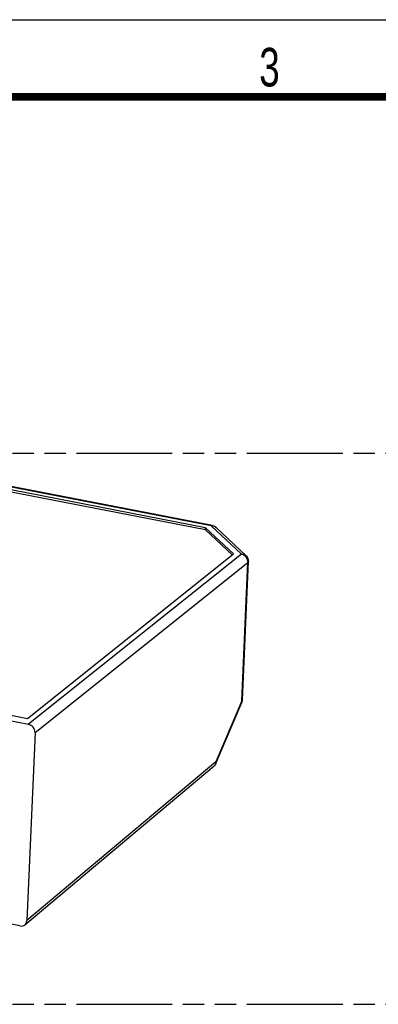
# Model space of a CAD drawing. Header units: millimetres. Extents: x 0 to 210, y 0 to 297.
# Tile 10 of 11: x 107 to 139, y 208 to 297. Entities that reach past the tile are written whole.
import ezdxf

# ---------------------------------------------------------------- set-up
doc = ezdxf.new("R2010")
doc.units = ezdxf.units.MM
doc.header["$LTSCALE"] = 19.36
doc.linetypes.add('PHANTOM', pattern=[0.8, 0.45, -0.05, 0.1, -0.05, 0.1, -0.05])
doc.layers.get('0').update_dxf_attribs({"linetype": 'CONTINUOUS'})
doc.layers.add('DEFAULT_3', color=7, linetype='PHANTOM')
doc.styles.add('TEXTSTYLE_2', font='txt', dxfattribs={"width": 0.75})

msp = doc.modelspace()

# ---------------------------------------------------------------- linework, layer by layer
at = {"color": 2, "linetype": 'Continuous'}
msp.add_line((0, 297), (210, 297), dxfattribs=at)
at = {"color": 9, "linetype": 'Continuous'}
for p, q in [((124.334882, 251.070025), (101.082038, 255.590015)), ((124.456165, 251.070125), (124.334877, 251.070025)), ((124.334882, 251.070025), (127.063271, 248.514451)), ((127.063271, 248.514451), (107.739309, 233.081551)), ((127.494857, 248.376813), (127.49521, 248.376482)), ((108.331008, 232.332509), (127.654981, 247.765406)), ((127.1121, 235.203511), (127.654981, 247.765406)), ((127.618974, 248.015737), (127.566667, 248.135702)), ((127.648794, 247.890704), (127.618974, 248.015737)), ((127.654981, 247.765406), (127.648794, 247.890704)), ((127.1121, 235.203511), (124.734619, 229.672355)), ((124.734619, 229.672355), (107.594614, 215.292864))]:
    msp.add_line(p, q, dxfattribs=at)
at = {"color": 7, "linetype": 'Continuous'}
for p, q in [((124.434169, 251.102012), (101.181325, 255.622002)), ((123.79952, 250.720341), (101.059413, 255.140663)), ((123.808374, 250.909525), (101.068267, 255.329846)), ((123.79952, 250.720341), (123.808374, 250.909525)), ((126.218596, 248.454496), (123.79952, 250.720341)), ((126.332396, 248.545381), (123.808374, 250.909525)), ((127.49521, 248.376482), (124.76681, 250.932059)), ((107.645167, 233.621013), (126.332396, 248.545381)), ((127.165261, 235.292798), (127.708142, 247.854693)), ((74.071395, 239.626068), (107.739309, 233.081551)), ((75.236787, 239.920696), (107.645167, 233.621013)), ((124.733548, 229.524229), (127.111029, 235.055385)), ((108.331008, 232.332509), (107.594614, 215.292864)), ((107.406289, 214.893379), (124.603382, 229.320763)), ((106.948571, 214.784419), (104.746525, 215.212462))]:
    msp.add_line(p, q, dxfattribs=at)
at = {"color": 7, "linetype": 'Continuous', "const_width": 0.7}
msp.add_lwpolyline([(7, 290), (203, 290)], dxfattribs=at)
at = {"color": 9, "linetype": 'Continuous'}
for points in [[(124.334882, 251.070025), (124.386352, 251.098522), (124.434147, 251.102016)], [(124.76681, 250.932059), (124.677082, 250.999091), (124.571702, 251.046176), (124.456165, 251.070125)], [(127.298751, 248.421113), (127.183899, 248.47922), (127.063277, 248.51445)], [(127.063278, 248.514448), (127.184747, 248.51453), (127.300461, 248.490484), (127.406012, 248.443203), (127.494857, 248.376813)], [(127.566667, 248.135702), (127.493883, 248.24599), (127.40342, 248.34236), (127.298751, 248.421113)], [(127.708142, 247.854693), (127.701518, 247.824405), (127.683686, 247.794156), (127.654981, 247.765406)], [(127.111029, 235.055385), (127.114093, 235.06302), (127.125208, 235.129593), (127.1121, 235.203511)], [(127.1121, 235.203511), (127.140807, 235.232262), (127.158638, 235.262515), (127.165261, 235.292798)]]:
    msp.add_lwpolyline(points, dxfattribs=at)
at = {"color": 7, "linetype": 'Continuous'}
for points in [[(124.434147, 251.102016), (124.520643, 251.079166), (124.60932, 251.042108), (124.692168, 250.992596), (124.76681, 250.932059)], [(127.708142, 247.854693), (127.707487, 247.925434), (127.698673, 248.000156), (127.680047, 248.078653), (127.649812, 248.159734), (127.606951, 248.240334), (127.549846, 248.318914), (127.494857, 248.376813)], [(127.111029, 235.055385), (127.126745, 235.095418), (127.139247, 235.134171), (127.14938, 235.173564), (127.157036, 235.212973), (127.162247, 235.251904), (127.165261, 235.292798)], [(124.734619, 229.672355), (124.733748, 229.563618), (124.704578, 229.456872)], [(124.704578, 229.456872), (124.658353, 229.378024), (124.603423, 229.320798)], [(107.406273, 214.893398), (107.474946, 214.964069), (107.537107, 215.061406), (107.576543, 215.17044), (107.594614, 215.292864)], [(106.948571, 214.784419), (107.072054, 214.7734), (107.187477, 214.786242), (107.296805, 214.823869), (107.394141, 214.883507), (107.406273, 214.893398)]]:
    msp.add_lwpolyline(points, dxfattribs=at)
msp.add_ellipse((107.712088, 232.452769), major_axis=(0.421154, -0.527498), ratio=0.86132163, start_param=0.779413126, end_param=2.350133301, dxfattribs=at)
at = {"layer": 'DEFAULT_3', "color": 7, "linetype": 'PHANTOM'}
for p, q in [((50.128636, 257.68), (150.128636, 257.68)), ((50.128636, 207.68), (150.128636, 207.68))]:
    msp.add_line(p, q, dxfattribs=at)

# ---------------------------------------------------------------- texts
at = {"color": 5, "linetype": 'Continuous', "style": 'TEXTSTYLE_2', "width": 0.714286}
msp.add_text('3', height=3.5, dxfattribs=at).set_placement((128.683914, 290.942865))

doc.saveas('drawing.dxf')
